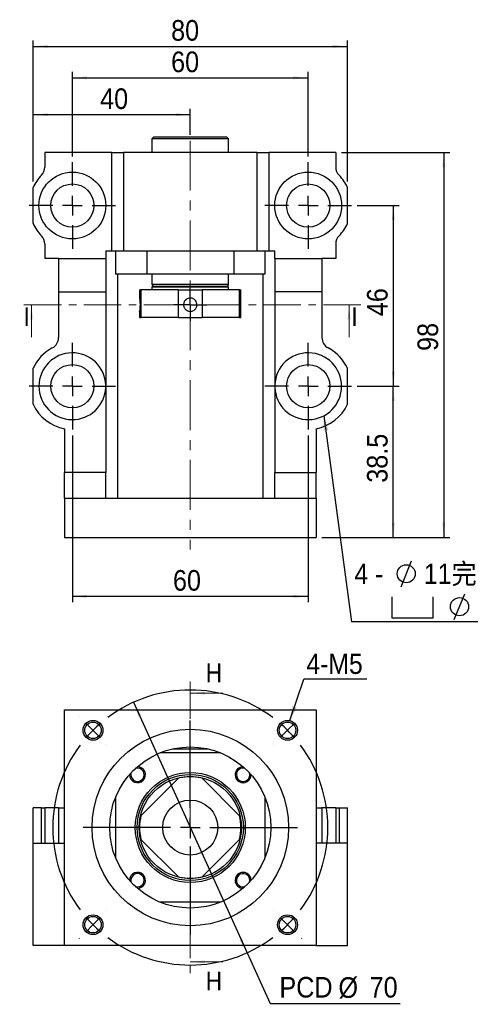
# Model space of a CAD drawing. Header units: millimetres. Extents: x 63 to 402, y 4 to 295.
# Tile 1 of 4: x 63 to 177, y 35 to 286. Entities that reach past the tile are written whole.
import ezdxf

# ---------------------------------------------------------------- set-up
doc = ezdxf.new("R2010")
doc.units = ezdxf.units.MM
doc.header["$LTSCALE"] = 1.5
doc.linetypes.add('CENTER', pattern=[10.16, 6.35, -1.27, 1.27, -1.27])
doc.linetypes.add('CENTERX2', pattern=[20.32, 12.7, -2.54, 2.54, -2.54])
doc.layers.add('FORMAT', color=7, linetype='Continuous')
doc.styles.add('SLDTEXTSTYLE0', font='GOTHIC.TTF', dxfattribs={"width": 0.913, "bigfont": 'bigfont'})
doc.styles.add('SLDTEXTSTYLE1', font='GOTHIC.TTF', dxfattribs={"width": 0.913})
doc.styles.get("Standard").update_dxf_attribs({"font": 'GOTHIC.TTF'})
doc.dimstyles.new('SLDDIMSTYLE0', dxfattribs={"dimtxt": 5.25, "dimasz": 3.75, "dimexe": 0, "dimexo": 0.0625, "dimgap": 1.3125, "dimtad": 1, "dimrnd": 1e-09, "dimzin": 12, "dimdsep": 46, "dimtxsty": 'SLDTEXTSTYLE1', "dimsah": 1, "dimcen": 0.09, "dimadec": 0, "dimazin": 3, "dimtfac": 1, "dimtofl": 0, "dimtmove": 0, "dimatfit": 3, "dimfxl": 0, "dimfrac": 2, "dimtolj": 1, "dimtzin": 12, "dimarcsym": 0})
doc.dimstyles.new('SLDDIMSTYLE1', dxfattribs={"dimtxt": 5.25, "dimasz": 3.75, "dimexe": 0, "dimexo": 0.0625, "dimgap": 1.3125, "dimtad": 1, "dimdec": 1, "dimrnd": 1e-09, "dimzin": 12, "dimdsep": 46, "dimtxsty": 'SLDTEXTSTYLE1', "dimsah": 1, "dimcen": 0.09, "dimadec": 0, "dimazin": 3, "dimtfac": 1, "dimtdec": 1, "dimtofl": 0, "dimtmove": 0, "dimatfit": 3, "dimfxl": 0, "dimfrac": 2, "dimtolj": 1, "dimtzin": 12, "dimarcsym": 0})
doc.dimstyles.new('SLDDIMSTYLE2', dxfattribs={"dimtxt": 0.18, "dimasz": 3.75, "dimexe": 0, "dimexo": 0.0625, "dimgap": 0, "dimtad": 0, "dimtih": 1, "dimtoh": 1, "dimdec": 0, "dimrnd": 1e-09, "dimzin": 0, "dimdsep": 46, "dimtxsty": 'Standard', "dimsah": 1, "dimcen": 0.09, "dimadec": 0, "dimazin": 0, "dimtfac": 3.75, "dimtdec": 0, "dimtofl": 0, "dimtmove": 0, "dimatfit": 3, "dimfxl": 0, "dimfrac": 2, "dimtolj": 1, "dimtzin": 0, "dimarcsym": 0})
doc.dimstyles.new('SLDDIMSTYLE3', dxfattribs={"dimtxt": 5.25, "dimasz": 3.75, "dimexe": 0, "dimexo": 0.0625, "dimgap": 1.3125, "dimtad": 0, "dimtih": 1, "dimtoh": 1, "dimrnd": 1e-09, "dimzin": 12, "dimdsep": 46, "dimtxsty": 'SLDTEXTSTYLE1', "dimsah": 1, "dimcen": 0, "dimadec": 0, "dimazin": 3, "dimtfac": 1, "dimtmove": 0, "dimatfit": 3, "dimfxl": 0, "dimfrac": 2, "dimtolj": 1, "dimtzin": 12, "dimarcsym": 0})

# ---------------------------------------------------------------- blocks, each defined once
blk = doc.blocks.new('_D')
at = {"layer": 'FORMAT', "color": 7}
for p, q in [((66.11, 244.56), (66.11, 263.1)), ((106.11, 261.6), (66.11, 261.6)), ((106.11, 256.48), (106.11, 263.1))]:
    blk.add_line(p, q, dxfattribs=at)
for points in [[(66.11, 261.6), (69.86, 261.22), (69.86, 261.97)], [(106.11, 261.6), (102.36, 261.97), (102.36, 261.22)]]:
    blk.add_solid(points, dxfattribs=at)
at = {"layer": 'FORMAT', "color": 7, "insert": (83.17, 268.3), "char_height": 5.25, "attachment_point": 1, "style": 'SLDTEXTSTYLE1'}
blk.add_mtext('40', dxfattribs=at)
blk = doc.blocks.new('_D_1')
at = {"layer": 'FORMAT', "color": 7}
for p, q in [((76.11, 250.98), (76.11, 272.48)), ((76.11, 270.98), (136.11, 270.98)), ((136.11, 250.98), (136.11, 272.48))]:
    blk.add_line(p, q, dxfattribs=at)
for points in [[(76.11, 270.98), (79.86, 270.6), (79.86, 271.35)], [(136.11, 270.98), (132.36, 271.35), (132.36, 270.6)]]:
    blk.add_solid(points, dxfattribs=at)
at = {"layer": 'FORMAT', "color": 7, "insert": (101.23, 277.68), "char_height": 5.25, "attachment_point": 1, "style": 'SLDTEXTSTYLE1'}
blk.add_mtext('60', dxfattribs=at)
blk = doc.blocks.new('_D_2')
at = {"layer": 'FORMAT', "color": 7}
for p, q in [((66.11, 244.56), (66.11, 280.48)), ((66.11, 278.98), (146.11, 278.98)), ((146.11, 244.56), (146.11, 280.48))]:
    blk.add_line(p, q, dxfattribs=at)
for points in [[(66.11, 278.98), (69.86, 278.61), (69.86, 279.36)], [(146.11, 278.98), (142.36, 279.36), (142.36, 278.61)]]:
    blk.add_solid(points, dxfattribs=at)
at = {"layer": 'FORMAT', "color": 7, "insert": (101.23, 285.69), "char_height": 5.25, "attachment_point": 1, "style": 'SLDTEXTSTYLE1'}
blk.add_mtext('80', dxfattribs=at)
blk = doc.blocks.new('_D_3')
at = {"layer": 'FORMAT', "color": 7}
for p, q in [((76.11, 179.97), (76.11, 137.48)), ((136.11, 179.97), (136.11, 137.48)), ((136.11, 138.98), (76.11, 138.98))]:
    blk.add_line(p, q, dxfattribs=at)
for points in [[(76.11, 138.98), (79.86, 138.6), (79.86, 139.35)], [(136.11, 138.98), (132.36, 139.35), (132.36, 138.6)]]:
    blk.add_solid(points, dxfattribs=at)
at = {"layer": 'FORMAT', "color": 7, "insert": (101.7, 145.68), "char_height": 5.25, "attachment_point": 1, "style": 'SLDTEXTSTYLE1'}
blk.add_mtext('60', dxfattribs=at)
blk = doc.blocks.new('_D_4')
at = {"layer": 'FORMAT', "color": 7}
for p, q in [((148.61, 192.48), (159.26, 192.48)), ((157.76, 153.98), (157.76, 192.48)), ((139.61, 153.98), (159.26, 153.98))]:
    blk.add_line(p, q, dxfattribs=at)
for points in [[(157.76, 192.48), (157.39, 188.73), (158.14, 188.73)], [(157.76, 153.98), (158.14, 157.73), (157.39, 157.73)]]:
    blk.add_solid(points, dxfattribs=at)
at = {"layer": 'FORMAT', "color": 7, "insert": (151.06, 167.9), "char_height": 5.25, "attachment_point": 1, "rotation": 90, "style": 'SLDTEXTSTYLE1'}
blk.add_mtext('38.5', dxfattribs=at)
blk = doc.blocks.new('_D_5')
at = {"layer": 'FORMAT', "color": 7}
for p, q in [((148.61, 238.48), (159.26, 238.48)), ((157.76, 238.48), (157.76, 192.48)), ((148.61, 192.48), (159.26, 192.48))]:
    blk.add_line(p, q, dxfattribs=at)
for points in [[(157.76, 238.48), (157.39, 234.73), (158.14, 234.73)], [(157.76, 192.48), (158.14, 196.23), (157.39, 196.23)]]:
    blk.add_solid(points, dxfattribs=at)
at = {"layer": 'FORMAT', "color": 7, "insert": (151.06, 210.31), "char_height": 5.25, "attachment_point": 1, "rotation": 90, "style": 'SLDTEXTSTYLE1'}
blk.add_mtext('46', dxfattribs=at)
blk = doc.blocks.new('_D_6')
at = {"layer": 'FORMAT', "color": 7}
for p, q in [((144.61, 251.98), (172.12, 251.98)), ((170.62, 251.98), (170.62, 153.98)), ((139.61, 153.98), (172.12, 153.98))]:
    blk.add_line(p, q, dxfattribs=at)
for points in [[(170.62, 251.98), (170.24, 248.23), (170.99, 248.23)], [(170.62, 153.98), (170.99, 157.73), (170.24, 157.73)]]:
    blk.add_solid(points, dxfattribs=at)
at = {"layer": 'FORMAT', "color": 7, "insert": (163.91, 201.46), "char_height": 5.25, "attachment_point": 1, "rotation": 90, "style": 'SLDTEXTSTYLE1'}
blk.add_mtext('98', dxfattribs=at)
blk = doc.blocks.new('SW_SYMBOL_HOLE_DIAM')
at = {"layer": 'FORMAT', "color": 0}
blk.add_line((450, 0), (1050, 1500), dxfattribs=at)
blk.add_circle((750, 750), 525, dxfattribs=at)
blk = doc.blocks.new('SW_SYMBOL_HOLE_SPOT')
at = {"layer": 'FORMAT', "color": 0}
for p, q in [((0, 1312.5), (0, 112.5)), ((2400, 112.5), (2400, 1312.5)), ((0, 112.5), (2400, 112.5))]:
    blk.add_line(p, q, dxfattribs=at)
blk = doc.blocks.new('SW_NOTE_0')
at = {"layer": 'FORMAT', "color": 0}
blk.add_line((52.64, 0), (0, 0), dxfattribs=at)
at = {"layer": 'FORMAT', "color": 0, "xscale": 0.0043935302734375, "yscale": 0.0043935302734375, "zscale": 0.0043935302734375}
for name, p in [('SW_SYMBOL_HOLE_DIAM', (10.63, 8.93)), ('SW_SYMBOL_HOLE_SPOT', (10.24, 0.55)), ('SW_SYMBOL_HOLE_DIAM', (24.18, 0.55))]:
    blk.add_blockref(name, p, dxfattribs=at)
at = {"layer": 'FORMAT', "color": 0, "attachment_point": 1}
for s, insert, char_height, style in [('11\\M+18AAE\\M+19153\\M+18AD1\\M+190FA', (18.42, 14.81), 5.1594, 'SLDTEXTSTYLE0'), ('4 - ', (0.74, 14.81), 5.159, 'SLDTEXTSTYLE1'), ('17', (31.97, 6.43), 5.159, 'SLDTEXTSTYLE1')]:
    blk.add_mtext(s, dxfattribs=dict(at, insert=insert, char_height=char_height, style=style))
blk = doc.blocks.new('SW_CENTERMARKSYMBOL_0')
at = {"layer": 'FORMAT', "color": 0}
for p, q in [((0, 2.5), (0, 4.1999)), ((-2.5, 0), (-4.1999, 0)), ((0, 0), (-2.5, 0)), ((0, 0), (0, 2.5)), ((0, 0), (0, -2.5)), ((0, 0), (2.5, 0)), ((2.5, 0), (4.1999, 0)), ((0, -2.5), (0, -4.1999))]:
    blk.add_line(p, q, dxfattribs=at)
blk = doc.blocks.new('SW_CENTERMARKSYMBOL_1')
at = {"layer": 'FORMAT', "color": 0}
for p, q in [((0, 5), (0, 11)), ((-5, 0), (-11, 0)), ((0, 0), (-2.5, 0)), ((0, 0), (0, 2.5)), ((0, 0), (0, -2.5)), ((0, 0), (2.5, 0)), ((5, 0), (11, 0)), ((0, -5), (0, -11))]:
    blk.add_line(p, q, dxfattribs=at)
blk = doc.blocks.new('SW_CENTERMARKSYMBOL_2')
at = {"layer": 'FORMAT', "color": 0}
for p, q in [((0, 5), (0, 11)), ((-5, 0), (-11, 0)), ((0, 0), (-2.5, 0)), ((0, 0), (0, 2.5)), ((0, 0), (0, -2.5)), ((0, 0), (2.5, 0)), ((5, 0), (11, 0)), ((0, -5), (0, -11))]:
    blk.add_line(p, q, dxfattribs=at)
blk = doc.blocks.new('SW_CENTERMARKSYMBOL_3')
at = {"layer": 'FORMAT', "color": 0}
for p, q in [((0, 5), (0, 11.005)), ((-5, 0), (-11.005, 0)), ((0, 0), (-2.5, 0)), ((0, 0), (0, 2.5)), ((0, 0), (0, -2.5)), ((0, 0), (2.5, 0)), ((5, 0), (11.005, 0)), ((0, -5), (0, -11.005))]:
    blk.add_line(p, q, dxfattribs=at)
blk = doc.blocks.new('SW_CENTERMARKSYMBOL_4')
at = {"layer": 'FORMAT', "color": 0}
for p, q in [((0, 5), (0, 11.005)), ((-5, 0), (-11.005, 0)), ((0, 0), (-2.5, 0)), ((0, 0), (0, 2.5)), ((0, 0), (0, -2.5)), ((0, 0), (2.5, 0)), ((5, 0), (11.005, 0)), ((0, -5), (0, -11.005))]:
    blk.add_line(p, q, dxfattribs=at)
blk = doc.blocks.new('_D_7')
at = {"layer": 'FORMAT', "color": 7}
for p, q in [((91.67, 112.02), (120.55, 48.25)), ((120.55, 48.25), (126.41, 35.31)), ((126.41, 35.31), (159.5, 35.31))]:
    blk.add_line(p, q, dxfattribs=at)
for points in [[(91.67, 112.02), (92.87, 108.45), (93.56, 108.76)], [(120.55, 48.25), (119.34, 51.82), (118.66, 51.51)]]:
    blk.add_solid(points, dxfattribs=at)
at = {"layer": 'FORMAT', "color": 7, "char_height": 5.25, "attachment_point": 1, "style": 'SLDTEXTSTYLE1'}
for s, insert in [('PCD', (128.79, 42.1)), ('%%c', (143.82, 42.02)), ('70', (151.74, 42.1))]:
    blk.add_mtext(s, dxfattribs=dict(at, insert=insert))
blk = doc.blocks.new('SW_NOTE_1')
at = {"layer": 'FORMAT', "color": 0}
blk.add_line((16.05, 0), (0, 0), dxfattribs=at)
at = {"layer": 'FORMAT', "color": 0, "insert": (0.65, 6.49), "char_height": 5.159, "attachment_point": 1, "style": 'SLDTEXTSTYLE1'}
blk.add_mtext('4-M5', dxfattribs=at)
blk = doc.blocks.new('SW_CENTERMARKSYMBOL_5')
at = {"layer": 'FORMAT', "color": 0}
for p, q in [((0, 5), (0, 27.25)), ((-5, 0), (-27.25, 0)), ((0, 0), (-2.5, 0)), ((0, 0), (0, 2.5)), ((0, 0), (0, -2.5)), ((0, 0), (2.5, 0)), ((5, 0), (27.25, 0)), ((0, -5), (0, -27.25))]:
    blk.add_line(p, q, dxfattribs=at)
blk = doc.blocks.new('SW_CENTERMARKSYMBOL_6')
at = {"layer": 'FORMAT', "color": 0}
for p, q in [((-53.03, 3.54), (-53.05, 3.55)), ((3.54, 3.54), (3.55, 3.55)), ((-49.5, 0), (-51.27, 1.77)), ((-49.5, 0), (-47.73, -1.77)), ((-24.75, -19.75), (-24.75, 2.5)), ((0, 0), (-1.77, -1.77)), ((0, 0), (1.77, 1.77)), ((-45.96, -3.54), (-45.94, -3.55)), ((-3.54, -3.54), (-3.55, -3.55)), ((-24.75, -24.75), (-24.75, -22.25)), ((-29.75, -24.75), (-52, -24.75)), ((-24.75, -24.75), (-27.25, -24.75)), ((-24.75, -24.75), (-24.75, -27.25)), ((-24.75, -24.75), (-22.25, -24.75)), ((-19.75, -24.75), (2.5, -24.75)), ((-24.75, -29.75), (-24.75, -52)), ((-45.96, -45.96), (-45.94, -45.94)), ((-3.54, -45.96), (-3.55, -45.94)), ((-49.5, -49.5), (-51.27, -51.27)), ((-49.5, -49.5), (-47.73, -47.73)), ((0, -49.5), (-1.77, -47.73)), ((0, -49.5), (1.77, -51.27)), ((-53.03, -53.03), (-53.05, -53.05)), ((3.54, -53.03), (3.55, -53.05))]:
    blk.add_line(p, q, dxfattribs=at)
for start, end in [(53.1851, 126.8149), (135, 139.0926), (130.9074, 135), (45, 49.0926), (40.9074, 45), (143.1851, 216.8149), (323.1851, 36.8149), (220.9074, 225), (225, 229.0926), (310.9074, 315), (315, 319.0926), (233.1851, 306.8149)]:
    blk.add_arc((-24.75, -24.75), 35, start, end, dxfattribs=at)

msp = doc.modelspace()

# ---------------------------------------------------------------- linework, layer by layer
at = {"color": 7, "linetype": 'Continuous', "lineweight": 25}
for p, q in [((96.859, 255.977), (96.359, 255.477)), ((96.859, 255.977), (115.359, 255.977)), ((115.859, 255.477), (115.359, 255.977)), ((96.359, 255.477), (96.359, 251.977)), ((115.859, 255.477), (96.359, 255.477)), ((115.859, 251.977), (115.859, 255.477)), ((69.109, 251.977), (69.109, 248.275)), ((86.109, 251.977), (69.109, 251.977)), ((86.109, 251.977), (89.109, 251.977)), ((86.109, 226.977), (86.109, 251.977)), ((89.109, 251.977), (89.109, 226.977)), ((123.109, 251.977), (89.109, 251.977)), ((123.109, 251.977), (126.109, 251.977)), ((123.109, 226.977), (123.109, 251.977)), ((126.109, 251.977), (126.109, 226.977)), ((143.109, 251.977), (126.109, 251.977)), ((143.109, 251.977), (143.109, 248.275)), ((66.109, 233.894), (66.109, 243.059)), ((146.109, 233.894), (146.109, 243.059)), ((69.109, 228.679), (69.109, 224.977)), ((143.109, 228.679), (143.109, 224.977)), ((84.609, 226.977), (84.609, 224.977)), ((84.609, 226.977), (86.109, 226.977)), ((86.109, 226.977), (89.109, 226.977)), ((87.109, 226.977), (87.109, 220.977)), ((89.109, 226.977), (123.109, 226.977)), ((95.018, 226.977), (95.018, 220.977)), ((117.199, 226.977), (117.199, 220.977)), ((123.109, 226.977), (126.109, 226.977)), ((125.109, 226.977), (125.109, 220.977)), ((126.109, 226.977), (127.609, 226.977)), ((127.609, 224.977), (127.609, 226.977)), ((72.609, 224.977), (69.109, 224.977)), ((72.609, 224.977), (84.609, 224.977)), ((72.609, 224.977), (72.609, 216.477)), ((84.609, 224.977), (84.609, 216.477)), ((127.609, 224.977), (139.609, 224.977)), ((127.609, 224.977), (127.609, 216.477)), ((139.609, 224.977), (139.609, 216.477)), ((143.109, 224.977), (139.609, 224.977)), ((95.018, 220.977), (87.109, 220.977)), ((87.609, 220.977), (87.609, 163.977)), ((117.199, 220.977), (95.018, 220.977)), ((96.359, 220.977), (96.359, 218.477)), ((115.859, 218.477), (115.859, 220.977)), ((125.109, 220.977), (117.199, 220.977)), ((124.609, 220.977), (124.609, 163.977)), ((72.609, 216.477), (84.609, 216.477)), ((72.609, 216.477), (72.609, 204.877)), ((84.609, 216.477), (84.609, 192.769)), ((93.208, 216.977), (93.208, 214.906)), ((93.208, 216.977), (93.565, 216.977)), ((93.565, 216.977), (93.565, 209.977)), ((103.095, 216.977), (93.565, 216.977)), ((96.659, 217.977), (96.358, 217.677)), ((96.358, 217.677), (96.358, 216.977)), ((106.109, 217.677), (96.358, 217.677)), ((96.659, 217.977), (106.109, 217.977)), ((103.095, 216.977), (109.122, 216.977)), ((103.095, 209.977), (103.095, 216.977)), ((106.109, 217.977), (115.559, 217.977)), ((115.859, 217.677), (106.109, 217.677)), ((109.122, 216.977), (109.122, 209.977)), ((118.652, 216.977), (109.122, 216.977)), ((115.859, 217.677), (115.559, 217.977)), ((115.859, 216.977), (115.859, 217.677)), ((118.652, 209.977), (118.652, 216.977)), ((118.652, 216.977), (119.009, 216.977)), ((119.009, 209.977), (119.009, 216.977)), ((139.609, 216.477), (127.609, 216.477)), ((127.609, 216.477), (127.609, 192.769)), ((139.609, 216.477), (139.609, 204.877)), ((93.208, 211.548), (93.208, 209.977)), ((93.21, 211.538), (93.211, 211.548)), ((93.208, 209.977), (93.565, 209.977)), ((103.095, 209.977), (93.565, 209.977)), ((103.095, 209.977), (109.122, 209.977)), ((118.652, 209.977), (109.122, 209.977)), ((118.652, 209.977), (119.009, 209.977)), ((66.109, 187.894), (66.109, 197.059)), ((146.109, 187.894), (146.109, 197.059)), ((84.609, 192.185), (84.609, 192.769)), ((84.609, 192.185), (84.609, 170.477)), ((127.609, 192.769), (127.609, 192.185)), ((127.609, 192.185), (127.609, 170.477)), ((74.109, 181.66), (74.109, 170.477)), ((138.109, 181.66), (138.109, 170.477)), ((84.609, 170.477), (74.109, 170.477)), ((74.109, 163.977), (74.109, 170.477)), ((84.609, 163.977), (84.609, 170.477)), ((127.609, 170.477), (138.109, 170.477)), ((127.609, 163.977), (127.609, 170.477)), ((138.109, 163.977), (138.109, 170.477)), ((74.109, 163.977), (138.109, 163.977)), ((74.109, 163.977), (74.109, 153.977)), ((138.109, 163.977), (138.109, 153.977)), ((74.109, 153.977), (138.109, 153.977)), ((74.109, 110.136), (138.109, 110.136)), ((74.109, 50.136), (74.109, 110.136)), ((138.109, 110.136), (138.109, 50.136)), ((113.806, 99.136), (98.411, 99.136)), ((101.609, 100.136), (110.609, 100.136)), ((103.095, 92.679), (93.565, 83.149)), ((118.652, 83.149), (109.122, 92.679)), ((87.109, 87.833), (87.109, 72.438)), ((125.109, 87.833), (125.109, 72.438)), ((66.109, 76.136), (66.109, 85.136)), ((68.251, 85.136), (66.109, 85.136)), ((68.251, 85.136), (69.109, 85.136)), ((69.109, 85.136), (69.109, 76.136)), ((72.609, 85.136), (69.109, 85.136)), ((72.609, 85.136), (74.109, 85.136)), ((72.609, 85.136), (72.609, 76.136)), ((138.109, 85.136), (139.609, 85.136)), ((139.609, 85.136), (139.609, 76.136)), ((143.109, 85.136), (139.609, 85.136)), ((143.109, 85.136), (143.109, 76.136)), ((143.109, 85.136), (143.966, 85.136)), ((143.966, 85.136), (146.109, 85.136)), ((146.109, 76.136), (146.109, 85.136)), ((66.109, 50.136), (66.109, 76.136)), ((66.109, 76.136), (74.109, 76.136)), ((93.565, 77.123), (103.095, 67.593)), ((109.122, 67.593), (118.652, 77.123)), ((146.109, 76.136), (138.109, 76.136)), ((146.109, 50.136), (146.109, 76.136)), ((113.806, 61.136), (98.411, 61.136)), ((74.109, 50.136), (66.109, 50.136)), ((138.109, 50.136), (74.109, 50.136)), ((138.109, 50.136), (146.109, 50.136))]:
    msp.add_line(p, q, dxfattribs=at)
at = {"color": 8, "linetype": 'Continuous', "lineweight": 25}
for p, q in [((96.359, 218.477), (115.859, 218.477)), ((68.251, 76.136), (68.251, 85.136)), ((143.966, 85.136), (143.966, 76.136))]:
    msp.add_line(p, q, dxfattribs=at)
at = {"color": 7, "linetype": 'CENTER', "lineweight": 18}
for p, q in [((149.509, 213.227), (62.709, 213.227)), ((106.109, 117.336), (106.109, 42.936))]:
    msp.add_line(p, q, dxfattribs=at)
at = {"color": 7, "linetype": 'Continuous', "lineweight": 18}
for p, q in [((65.709, 204.977), (65.709, 213.227)), ((146.509, 204.977), (146.509, 213.227)), ((114.359, 114.336), (106.109, 114.336)), ((114.359, 45.936), (106.109, 45.936))]:
    msp.add_line(p, q, dxfattribs=at)
at = {"color": 7, "linetype": 'Continuous', "lineweight": 25, "flags": 128}
for points in [[(91.037, 94.032), (91.023, 93.978), (90.974, 93.571)], [(90.974, 66.701), (91.023, 66.294), (91.037, 66.24)]]:
    msp.add_lwpolyline(points, dxfattribs=at)
at = {"color": 7, "linetype": 'Continuous', "lineweight": 25}
for centre, radius in [((76.109, 238.477), 8.5), ((136.109, 238.477), 8.5), ((76.109, 238.477), 5.5), ((136.109, 238.477), 5.5), ((76.109, 192.477), 5.5), ((136.109, 192.477), 5.5), ((81.36, 104.885), 2.525), ((81.36, 104.885), 2.1), ((130.857, 104.885), 2.525), ((130.857, 104.885), 2.1), ((106.109, 80.136), 25), ((106.109, 80.136), 20.5), ((106.109, 80.136), 14), ((106.109, 80.136), 13.5), ((106.109, 80.136), 13), ((106.109, 80.136), 7), ((81.36, 55.387), 2.525), ((130.857, 55.387), 2.525), ((81.36, 55.387), 2.1), ((130.857, 55.387), 2.1)]:
    msp.add_circle(centre, radius, dxfattribs=at)
for centre, radius, start, end in [((66.109, 248.275), 3, 315.58469, 0), ((146.109, 248.275), 3, 180, 224.41531), ((76.109, 238.477), 11, 135.58469, 155.38002), ((136.109, 238.477), 11, 24.61998, 44.41531), ((76.109, 238.477), 11, 204.61998, 224.41531), ((136.109, 238.477), 11, 315.58469, 335.38002), ((66.109, 228.679), 3, 0, 44.41531), ((146.109, 228.679), 3, 135.58469, 180), ((96.859, 218.477), 0.5, 180, 270), ((115.359, 218.477), 0.5, 270, 0), ((69.609, 204.877), 3, 297.664, 0), ((142.609, 204.877), 3, 180, 242.336), ((76.109, 192.477), 11, 117.664, 155.38002), ((76.109, 192.477), 8.505, 1.96475, 358.03525), ((136.109, 192.477), 8.505, 181.96475, 178.03525), ((136.109, 192.477), 11, 24.61998, 62.336), ((76.109, 192.477), 11, 204.61998, 259.52432), ((136.109, 192.477), 11, 280.47568, 335.38002), ((92.674, 93.571), 2.025, 180, 90.78196), ((92.674, 93.571), 1.7, 180, 105.74412), ((119.544, 93.571), 2.025, 89.21804, 180), ((119.544, 93.571), 1.7, 74.25588, 180), ((106.109, 80.136), 12.9, 76.49187, 103.50813), ((119.544, 93.571), 2.025, 180, 0.78196), ((119.544, 93.571), 1.7, 180, 15.74412), ((106.109, 80.136), 12.9, 166.49187, 193.50813), ((106.109, 80.136), 12.9, 346.49187, 13.50813), ((92.674, 66.701), 2.025, 269.21804, 180), ((92.674, 66.701), 1.7, 254.25588, 180), ((119.544, 66.701), 2.025, 359.21804, 180), ((119.544, 66.701), 1.7, 344.25588, 180), ((106.109, 80.136), 12.9, 256.49187, 283.50813), ((119.544, 66.701), 2.025, 180, 270.78196), ((119.544, 66.701), 1.7, 180, 285.74412)]:
    msp.add_arc(centre, radius, start, end, dxfattribs=at)
for points, knots in [([(93.211, 214.906), (93.21, 214.912), (93.207, 214.936), (93.227, 214.784), (93.263, 214.463), (93.302, 213.99), (93.324, 213.433), (93.32, 212.853), (93.292, 212.317), (93.252, 211.884), (93.221, 211.62), (93.213, 211.562), (93.21, 211.538)], [0, 0, 0, 0, 0.0355827, 0.1459511, 0.2566414, 0.3681712, 0.4797641, 0.590524, 0.7008605, 0.8118377, 0.9235233, 1, 1, 1, 1]), ([(105.916, 214.916), (106.027, 214.928), (106.138, 214.93), (106.359, 214.912), (106.471, 214.891), (106.685, 214.83), (106.788, 214.789), (106.985, 214.687), (107.08, 214.626), (107.34, 214.419), (107.487, 214.245), (107.702, 213.858), (107.772, 213.641), (107.81, 213.31), (107.812, 213.197), (107.793, 212.975), (107.774, 212.866), (107.712, 212.652), (107.671, 212.547), (107.569, 212.35), (107.509, 212.257), (107.37, 212.081), (107.292, 212.002), (107.124, 211.859), (107.031, 211.795), (106.836, 211.687), (106.735, 211.643), (106.523, 211.574), (106.412, 211.551), (106.082, 211.513), (105.854, 211.532), (105.428, 211.653), (105.225, 211.758), (104.965, 211.964), (104.884, 212.043), (104.74, 212.212), (104.677, 212.303), (104.569, 212.498), (104.524, 212.601), (104.456, 212.812), (104.433, 212.921), (104.407, 213.144), (104.405, 213.255), (104.423, 213.476), (104.444, 213.587), (104.505, 213.802), (104.546, 213.904), (104.647, 214.102), (104.708, 214.197), (104.915, 214.457), (105.089, 214.605), (105.476, 214.82), (105.692, 214.89), (105.916, 214.916)], [0, 0, 0, 0, 0.03125, 0.03125, 0.0625, 0.0625, 0.09375, 0.09375, 0.125, 0.125, 0.1875, 0.1875, 0.25, 0.25, 0.28125, 0.28125, 0.3125, 0.3125, 0.34375, 0.34375, 0.375, 0.375, 0.40625, 0.40625, 0.4375, 0.4375, 0.46875, 0.46875, 0.5, 0.5, 0.5625, 0.5625, 0.625, 0.625, 0.65625, 0.65625, 0.6875, 0.6875, 0.71875, 0.71875, 0.75, 0.75, 0.78125, 0.78125, 0.8125, 0.8125, 0.84375, 0.84375, 0.875, 0.875, 0.9375, 0.9375, 1, 1, 1, 1])]:
    msp.add_open_spline(points, degree=3, knots=knots, dxfattribs=at)
at = {"color": 7, "linetype": 'Continuous', "lineweight": 18}
for points in [[(65.709, 213.227), (65.334, 209.477), (66.084, 209.477)], [(146.509, 213.227), (146.134, 209.477), (146.884, 209.477)], [(106.109, 114.336), (109.859, 113.961), (109.859, 114.711)], [(106.109, 45.936), (109.859, 45.561), (109.859, 46.311)]]:
    msp.add_solid(points, dxfattribs=at)
at = {"layer": 'FORMAT', "color": 7, "linetype": 'CENTERX2', "lineweight": 18, "ltscale": 0.666667}
msp.add_line((106.109, 254.977), (106.109, 150.878), dxfattribs=at)

# ---------------------------------------------------------------- block references
at = {"layer": 'FORMAT', "color": 7}
for name, p in [('SW_CENTERMARKSYMBOL_2', (76.109, 238.477)), ('SW_CENTERMARKSYMBOL_1', (136.109, 238.477)), ('SW_CENTERMARKSYMBOL_0', (106.109, 213.227)), ('SW_CENTERMARKSYMBOL_3', (76.109, 192.477)), ('SW_CENTERMARKSYMBOL_4', (136.109, 192.477)), ('SW_NOTE_0', (147.133, 132.505)), ('SW_NOTE_1', (134.986, 117.906)), ('SW_CENTERMARKSYMBOL_6', (130.857, 104.885)), ('SW_CENTERMARKSYMBOL_5', (106.109, 80.136))]:
    msp.add_blockref(name, p, dxfattribs=at)

# ---------------------------------------------------------------- texts
at = {"color": 7, "linetype": 'Continuous', "char_height": 4.763, "attachment_point": 1, "style": 'SLDTEXTSTYLE1'}
for s, insert in [('I', (63.698, 212.537)), ('I', (147.083, 212.537)), ('H', (110.021, 121.896)), ('H', (110.021, 43.418))]:
    msp.add_mtext(s, dxfattribs=dict(at, insert=insert))

# ---------------------------------------------------------------- dimensions: what is measured, and where the dimension line sits
at = {"layer": 'FORMAT', "color": 7}
for base, p1, p2, angle, dimstyle, picture, middle in [((146.109, 278.985), (66.109, 243.059), (146.109, 243.059), 0, 'SLDDIMSTYLE0', '_D_2', (105.112, 278.985)), ((66.109, 261.596), (106.109, 254.977), (66.109, 243.059), 0, 'SLDDIMSTYLE0', '_D', (87.051, 261.596)), ((170.617, 153.977), (143.109, 251.977), (138.109, 153.977), 90, 'SLDDIMSTYLE0', '_D_6', (170.617, 205.342)), ((157.763, 192.477), (147.109, 238.477), (147.114, 192.477), 90, 'SLDDIMSTYLE0', '_D_5', (157.763, 214.186)), ((157.763, 192.477), (138.109, 153.977), (147.114, 192.477), 90, 'SLDDIMSTYLE1', '_D_4', (157.763, 174.693))]:
    dim = msp.add_linear_dim(base=base, p1=p1, p2=p2, angle=angle, dimstyle=dimstyle, dxfattribs=at)
    dim.commit()
    dim.dimension.update_dxf_attribs({"geometry": picture, "text_midpoint": middle, "dimtype": 160})
for base, p1, p2, picture, middle in [((136.109, 270.977), (76.109, 249.477), (136.109, 249.477), '_D_1', (105.112, 270.977)), ((76.109, 138.977), (136.109, 181.472), (76.109, 181.472), '_D_3', (105.579, 138.977))]:
    dim = msp.add_linear_dim(base=base, p1=p1, p2=p2, dimstyle='SLDDIMSTYLE0', dxfattribs=at)
    dim.commit()
    dim.dimension.update_dxf_attribs({"geometry": picture, "text_midpoint": middle, "dimtype": 160})
dim = msp.add_diameter_dim_2p(p1=(120.548, 48.253), p2=(91.669, 112.018), text='PCD<>', dimstyle='SLDDIMSTYLE3', dxfattribs=at)
dim.commit()
dim.dimension.update_dxf_attribs({"geometry": '_D_7', "text_midpoint": (144.145, 39.522), "dimtype": 163})

# ---------------------------------------------------------------- leaders
for points in [[(140.118, 184.977), (147.133, 132.505)], [(131.405, 107.35), (134.986, 117.906)]]:
    msp.add_leader(points, dimstyle='SLDDIMSTYLE2', dxfattribs=at)

doc.saveas('drawing.dxf')
